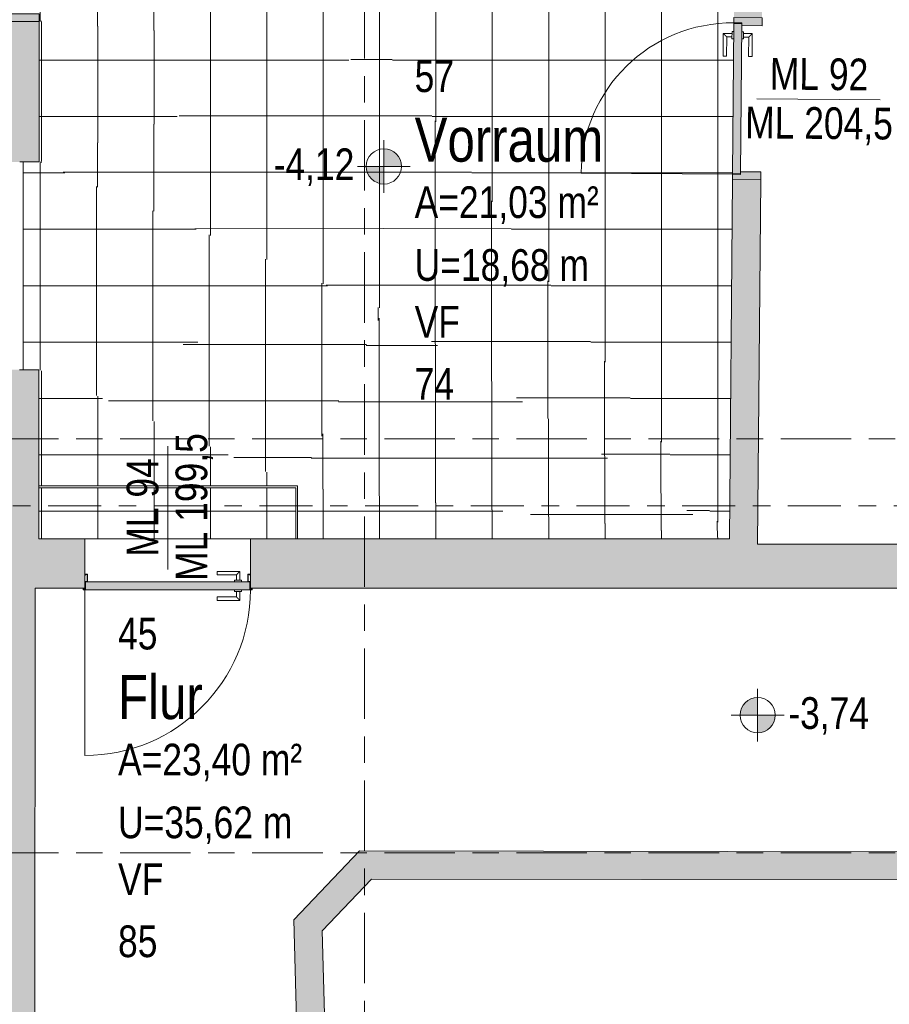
# Model space of a CAD drawing. Header units: metres. Extents: x 2 to 163, y -54 to 869.
# Tile 18 of 78: x 28.56 to 33.5, y -23.19 to -17.6. Entities that reach past the tile are written whole.
import ezdxf

# ---------------------------------------------------------------- set-up
doc = ezdxf.new("R2010")
doc.units = ezdxf.units.M
doc.linetypes.add('_Rasterlinie_', pattern=[0.75, 0.4, -0.1, 0.15, -0.1])
doc.linetypes.add('_Schnittlinie_', pattern=[0.6, 0.3, -0.1, 0.1, -0.1])
for name, color, linetype, lineweight in [('A_Fenster-Txt', 129, 'Continuous', 5), ('A_Geschossdecken', 7, 'Continuous', 5), ('A_Geschossdecken_Oberflächenschraffur', 7, 'Continuous', 5), ('A_Hoehenkoten', 124, 'Continuous', 5), ('A_Raster', 128, 'Continuous', 5), ('A_Raum-Txt', 16, 'Continuous', 5), ('A_Symbol-S_A', 172, 'Continuous', 5), ('A_Tuer', 128, 'Continuous', 5), ('A_Türen_Element', 128, 'Continuous', 5), ('A_Türen_Rahmen', 128, 'Continuous', 5), ('A_Wand', 244, 'Continuous', 5), ('A_Wand_Schraff', 1, 'Continuous', 5), ('A_Öffnung', 128, 'Continuous', 5)]:
    doc.layers.add(name, color=color, linetype=linetype, lineweight=lineweight)
doc.styles.add('Arial Narrow', font='ARIALN.TTF', dxfattribs={"width": 0.8, "height": 0.18})
doc.styles.add('Arial_1', font='arial.ttf', dxfattribs={"width": 0.8, "height": 0.18})
doc.styles.add('Arial_B', font='txt', dxfattribs={"width": 0.8, "height": 0.25})
pattern_1 = [(0, (56.20742, 4.247), (0, 0.32), []), (90, (56.20742, 4.247), (-0.32, 2e-17), [])]
pattern_2 = [(0, (56.19942, 4.247), (0, 0.32), []), (90, (56.19942, 4.247), (-0.32, 2e-17), [])]
pattern_3 = [(359.999, (56.20642, 4.231), (5.6e-06, 0.32), []), (90, (56.20642, 4.231), (-0.32, 2e-17), [])]
pattern_4 = [(0.023, (56.21542, 4.241), (-0.0001285, 0.32), []), (90, (56.21542, 4.241), (-0.32, 2e-17), [])]
pattern_5 = [(359.993, (56.19942, 4.229), (3.9e-05, 0.32), []), (90, (56.19942, 4.229), (-0.32, 2e-17), [])]
pattern_6 = [(359.985, (56.20342, 4.244), (8.38e-05, 0.32), []), (90, (56.20342, 4.244), (-0.32, 2e-17), [])]
pattern_7 = [(359.998, (56.20542, 4.227), (1.12e-05, 0.32), []), (90, (56.20542, 4.227), (-0.32, 2e-17), [])]
pattern_8 = [(0.003, (56.20642, 4.252), (-1.68e-05, 0.32), []), (90, (56.20642, 4.252), (-0.32, 2e-17), [])]

# ---------------------------------------------------------------- blocks, each defined once
blk = doc.blocks.new('TU DF 1 - Rahmenstock flächenbündig variabel - DL - H - 840 x 2000-8069393-AB-E-1 OK FFB')
at = {"layer": 'A_Tuer', "lineweight": 9}
h = blk.add_hatch(color=253, dxfattribs=at)
h.paths.add_polyline_path([(0.46, 0.08), (0.415, 0.08), (0.415, -0.035), (0.43, -0.035), (0.43, -0.08), (0.46, -0.08)], flags=0)
h.paths.add_polyline_path([(-0.415, 0.08), (-0.46, 0.08), (-0.46, -0.08), (-0.43, -0.08), (-0.43, -0.035), (-0.415, -0.035), (-0.415, 0.0192)], flags=0)
blk.add_hatch(color=253, dxfattribs=at).paths.add_polyline_path([(0.426, -0.035), (-0.426, -0.035), (-0.426, -0.08), (0.426, -0.08)], flags=0)
at = {"layer": 'A_Tuer', "color": 250, "lineweight": 9}
for p, q in [((-0.46, 0.08), (-0.46, -0.08)), ((0.46, -0.08), (0.46, 0.08)), ((-0.37, 0.025), (-0.37, -0.025)), ((-0.24, 0.025), (-0.37, 0.025)), ((-0.37, 0.025), (-0.37, -0.025)), ((-0.24, 0.025), (-0.37, 0.025)), ((-0.35, -0.025), (-0.35, 0.005)), ((-0.35, 0.005), (-0.24, 0.005)), ((-0.35, -0.025), (-0.35, 0.005)), ((-0.35, 0.005), (-0.24, 0.005)), ((-0.24, 0.025), (-0.24, 0.005)), ((-0.24, 0.025), (-0.24, 0.005)), ((-0.38, -0.025), (-0.38, -0.035)), ((-0.38, -0.025), (-0.34, -0.025)), ((-0.34, -0.035), (-0.34, -0.025)), ((-0.38, -0.08), (-0.38, -0.09)), ((-0.34, -0.09), (-0.38, -0.09)), ((-0.37, -0.09), (-0.37, -0.14)), ((-0.37, -0.09), (-0.37, -0.14)), ((-0.35, -0.12), (-0.35, -0.09)), ((-0.35, -0.12), (-0.35, -0.09)), ((-0.34, -0.09), (-0.34, -0.08)), ((-0.37, -0.14), (-0.24, -0.14)), ((-0.37, -0.14), (-0.24, -0.14)), ((-0.24, -0.12), (-0.35, -0.12)), ((-0.24, -0.12), (-0.35, -0.12)), ((-0.24, -0.12), (-0.24, -0.14)), ((-0.24, -0.12), (-0.24, -0.14))]:
    blk.add_line(p, q, dxfattribs=at)
for points in [[(-0.35, 0.005), (-0.35, 0.005), (-0.3502, 0.0052), (-0.3507, 0.0057), (-0.3513, 0.0063), (-0.3519, 0.0069), (-0.3525, 0.0075), (-0.3531, 0.0081), (-0.3539, 0.0089), (-0.3548, 0.0098), (-0.3556, 0.0106), (-0.3562, 0.0112), (-0.3568, 0.0118), (-0.3574, 0.0124), (-0.358, 0.013), (-0.3587, 0.0137), (-0.3593, 0.0143), (-0.36, 0.015), (-0.3607, 0.0157), (-0.3613, 0.0163), (-0.362, 0.017), (-0.3626, 0.0176), (-0.3632, 0.0182), (-0.3638, 0.0188), (-0.3644, 0.0194), (-0.365, 0.02), (-0.3656, 0.0206), (-0.3663, 0.0213), (-0.3669, 0.0219), (-0.3675, 0.0225), (-0.3681, 0.0231), (-0.3687, 0.0237), (-0.3693, 0.0243), (-0.3698, 0.0248), (-0.37, 0.025), (-0.37, 0.025)], [(-0.35, 0.005), (-0.35, 0.005), (-0.3502, 0.0052), (-0.3507, 0.0057), (-0.3513, 0.0063), (-0.3519, 0.0069), (-0.3525, 0.0075), (-0.3531, 0.0081), (-0.3539, 0.0089), (-0.3548, 0.0098), (-0.3556, 0.0106), (-0.3562, 0.0112), (-0.3568, 0.0118), (-0.3574, 0.0124), (-0.358, 0.013), (-0.3587, 0.0137), (-0.3593, 0.0143), (-0.36, 0.015), (-0.3607, 0.0157), (-0.3613, 0.0163), (-0.362, 0.017), (-0.3626, 0.0176), (-0.3632, 0.0182), (-0.3638, 0.0188), (-0.3644, 0.0194), (-0.365, 0.02), (-0.3656, 0.0206), (-0.3663, 0.0213), (-0.3669, 0.0219), (-0.3675, 0.0225), (-0.3681, 0.0231), (-0.3687, 0.0237), (-0.3693, 0.0243), (-0.3698, 0.0248), (-0.37, 0.025), (-0.37, 0.025)], [(-0.37, -0.14), (-0.37, -0.14), (-0.3698, -0.1398), (-0.3693, -0.1393), (-0.3687, -0.1387), (-0.3681, -0.1381), (-0.3675, -0.1375), (-0.3669, -0.1369), (-0.3661, -0.1361), (-0.3652, -0.1352), (-0.3644, -0.1344), (-0.3638, -0.1338), (-0.3632, -0.1332), (-0.3626, -0.1326), (-0.362, -0.132), (-0.3613, -0.1313), (-0.3607, -0.1307), (-0.36, -0.13), (-0.3593, -0.1293), (-0.3587, -0.1287), (-0.358, -0.128), (-0.3574, -0.1274), (-0.3568, -0.1268), (-0.3562, -0.1262), (-0.3556, -0.1256), (-0.355, -0.125), (-0.3544, -0.1244), (-0.3537, -0.1237), (-0.3531, -0.1231), (-0.3525, -0.1225), (-0.3519, -0.1219), (-0.3513, -0.1213), (-0.3507, -0.1207), (-0.3502, -0.1202), (-0.35, -0.12), (-0.35, -0.12)], [(-0.37, -0.14), (-0.37, -0.14), (-0.3698, -0.1398), (-0.3693, -0.1393), (-0.3687, -0.1387), (-0.3681, -0.1381), (-0.3675, -0.1375), (-0.3669, -0.1369), (-0.3661, -0.1361), (-0.3652, -0.1352), (-0.3644, -0.1344), (-0.3638, -0.1338), (-0.3632, -0.1332), (-0.3626, -0.1326), (-0.362, -0.132), (-0.3613, -0.1313), (-0.3607, -0.1307), (-0.36, -0.13), (-0.3593, -0.1293), (-0.3587, -0.1287), (-0.358, -0.128), (-0.3574, -0.1274), (-0.3568, -0.1268), (-0.3562, -0.1262), (-0.3556, -0.1256), (-0.355, -0.125), (-0.3544, -0.1244), (-0.3537, -0.1237), (-0.3531, -0.1231), (-0.3525, -0.1225), (-0.3519, -0.1219), (-0.3513, -0.1213), (-0.3507, -0.1207), (-0.3502, -0.1202), (-0.35, -0.12), (-0.35, -0.12)]]:
    blk.add_open_spline(points, degree=3, knots=[0, 0, 0, 0, 0.083333, 0.125, 0.166667, 0.208333, 0.229167, 0.25, 0.291667, 0.333333, 0.354167, 0.375, 0.395833, 0.416667, 0.4375, 0.458333, 0.479167, 0.5, 0.520833, 0.541667, 0.5625, 0.583333, 0.604167, 0.625, 0.645833, 0.666667, 0.6875, 0.708333, 0.75, 0.770833, 0.791667, 0.833333, 0.875, 0.916667, 1, 1, 1, 1], dxfattribs=at)
at = {"layer": 'A_Türen_Element', "color": 250, "lineweight": 9}
for p, q in [((0.426, -0.035), (-0.426, -0.035)), ((-0.426, -0.035), (-0.426, -0.08)), ((0.426, -0.08), (0.426, -0.035)), ((-0.426, -0.08), (0.426, -0.08))]:
    blk.add_line(p, q, dxfattribs=at)
at = {"layer": 'A_Türen_Rahmen', "color": 250, "lineweight": 9}
for p, q in [((-0.46, 0.08), (-0.415, 0.08)), ((-0.415, 0.08), (-0.415, -0.035)), ((0.415, 0.08), (0.46, 0.08)), ((0.415, -0.035), (0.415, 0.08)), ((-0.43, -0.035), (-0.43, -0.08)), ((-0.415, -0.035), (-0.43, -0.035)), ((0.43, -0.035), (0.415, -0.035)), ((0.43, -0.08), (0.43, -0.035)), ((-0.43, -0.08), (-0.46, -0.08)), ((0.46, -0.08), (0.43, -0.08))]:
    blk.add_line(p, q, dxfattribs=at)
at = {"layer": 'A_Öffnung', "color": 250, "lineweight": 9}
blk.add_line((0.43, -0.08), (0.43, -0.94), dxfattribs=at)
blk.add_arc((0.43, -0.08), 0.86, 180, 270, dxfattribs=at)
blk = doc.blocks.new('TU DF 1 - Stahl-Eckzarge flächenbündig - DL - 940 x 2000-8580519-AB-E-1 OK FFB')
at = {"layer": 'A_Tuer', "lineweight": 9}
h = blk.add_hatch(color=253, dxfattribs=at)
h.paths.add_polyline_path([(-0.47, 0.15), (-0.48, 0.15), (-0.48, 0.14), (-0.478, 0.14), (-0.478, 0.148), (-0.472, 0.148), (-0.4716, 0.14), (-0.47, 0.14)], flags=0)
h.paths.add_polyline_path([(0.47, 0.15), (0.47, 0.14), (0.472, 0.14), (0.472, 0.148), (0.478, 0.148), (0.478, 0.14), (0.48, 0.14), (0.48, 0.15)], flags=0)
h.paths.add_polyline_path([(-0.47, 0.105), (-0.47, 0.103), (-0.457, 0.103), (-0.457, 0.062), (-0.468, 0.062), (-0.468, 0.07), (-0.47, 0.07), (-0.47, 0.06), (-0.455, 0.06), (-0.455, 0.105)], flags=0)
h.paths.add_polyline_path([(0.455, 0.105), (0.455, 0.06), (0.47, 0.06), (0.47, 0.07), (0.468, 0.07), (0.468, 0.062), (0.457, 0.062), (0.457, 0.103), (0.47, 0.103), (0.47, 0.105)], flags=0)
blk.add_hatch(color=253, dxfattribs=at).paths.add_polyline_path([(-0.3495, 0.15), (-0.466, 0.15), (-0.466, 0.105), (0.466, 0.105), (0.466, 0.15), (-0.08, 0.15)], flags=0)
at = {"layer": 'A_Tuer', "color": 250, "lineweight": 9}
for p, q in [((-0.41, 0.21), (-0.41, 0.16)), ((-0.28, 0.21), (-0.41, 0.21)), ((-0.41, 0.21), (-0.41, 0.16)), ((-0.28, 0.21), (-0.41, 0.21)), ((-0.39, 0.16), (-0.39, 0.19)), ((-0.39, 0.19), (-0.28, 0.19)), ((-0.39, 0.16), (-0.39, 0.19)), ((-0.39, 0.19), (-0.28, 0.19)), ((-0.28, 0.21), (-0.28, 0.19)), ((-0.28, 0.21), (-0.28, 0.19)), ((-0.42, 0.16), (-0.42, 0.15)), ((-0.42, 0.16), (-0.38, 0.16)), ((-0.38, 0.15), (-0.38, 0.16)), ((-0.42, 0.105), (-0.42, 0.095)), ((-0.38, 0.095), (-0.42, 0.095)), ((-0.41, 0.095), (-0.41, 0.045)), ((-0.41, 0.095), (-0.41, 0.045)), ((-0.39, 0.065), (-0.39, 0.095)), ((-0.39, 0.065), (-0.39, 0.095)), ((-0.28, 0.065), (-0.39, 0.065)), ((-0.28, 0.065), (-0.39, 0.065)), ((-0.38, 0.095), (-0.38, 0.105)), ((-0.28, 0.065), (-0.28, 0.045)), ((-0.28, 0.065), (-0.28, 0.045)), ((-0.41, 0.045), (-0.28, 0.045)), ((-0.41, 0.045), (-0.28, 0.045))]:
    blk.add_line(p, q, dxfattribs=at)
for points in [[(-0.39, 0.19), (-0.39, 0.19), (-0.3902, 0.1902), (-0.3907, 0.1907), (-0.3913, 0.1913), (-0.3919, 0.1919), (-0.3925, 0.1925), (-0.3931, 0.1931), (-0.3939, 0.1939), (-0.3948, 0.1948), (-0.3956, 0.1956), (-0.3962, 0.1962), (-0.3968, 0.1968), (-0.3974, 0.1974), (-0.398, 0.198), (-0.3987, 0.1987), (-0.3993, 0.1993), (-0.4, 0.2), (-0.4007, 0.2007), (-0.4013, 0.2013), (-0.402, 0.202), (-0.4026, 0.2026), (-0.4032, 0.2032), (-0.4038, 0.2038), (-0.4044, 0.2044), (-0.405, 0.205), (-0.4056, 0.2056), (-0.4063, 0.2063), (-0.4069, 0.2069), (-0.4075, 0.2075), (-0.4081, 0.2081), (-0.4087, 0.2087), (-0.4093, 0.2093), (-0.4098, 0.2098), (-0.41, 0.21), (-0.41, 0.21)], [(-0.39, 0.19), (-0.39, 0.19), (-0.3902, 0.1902), (-0.3907, 0.1907), (-0.3913, 0.1913), (-0.3919, 0.1919), (-0.3925, 0.1925), (-0.3931, 0.1931), (-0.3939, 0.1939), (-0.3948, 0.1948), (-0.3956, 0.1956), (-0.3962, 0.1962), (-0.3968, 0.1968), (-0.3974, 0.1974), (-0.398, 0.198), (-0.3987, 0.1987), (-0.3993, 0.1993), (-0.4, 0.2), (-0.4007, 0.2007), (-0.4013, 0.2013), (-0.402, 0.202), (-0.4026, 0.2026), (-0.4032, 0.2032), (-0.4038, 0.2038), (-0.4044, 0.2044), (-0.405, 0.205), (-0.4056, 0.2056), (-0.4063, 0.2063), (-0.4069, 0.2069), (-0.4075, 0.2075), (-0.4081, 0.2081), (-0.4087, 0.2087), (-0.4093, 0.2093), (-0.4098, 0.2098), (-0.41, 0.21), (-0.41, 0.21)], [(-0.41, 0.045), (-0.41, 0.045), (-0.4098, 0.0452), (-0.4093, 0.0457), (-0.4087, 0.0463), (-0.4081, 0.0469), (-0.4075, 0.0475), (-0.4069, 0.0481), (-0.4061, 0.0489), (-0.4052, 0.0498), (-0.4044, 0.0506), (-0.4038, 0.0512), (-0.4032, 0.0518), (-0.4026, 0.0524), (-0.402, 0.053), (-0.4013, 0.0537), (-0.4007, 0.0543), (-0.4, 0.055), (-0.3993, 0.0557), (-0.3987, 0.0563), (-0.398, 0.057), (-0.3974, 0.0576), (-0.3968, 0.0582), (-0.3962, 0.0588), (-0.3956, 0.0594), (-0.395, 0.06), (-0.3944, 0.0606), (-0.3937, 0.0613), (-0.3931, 0.0619), (-0.3925, 0.0625), (-0.3919, 0.0631), (-0.3913, 0.0637), (-0.3907, 0.0643), (-0.3902, 0.0648), (-0.39, 0.065), (-0.39, 0.065)], [(-0.41, 0.045), (-0.41, 0.045), (-0.4098, 0.0452), (-0.4093, 0.0457), (-0.4087, 0.0463), (-0.4081, 0.0469), (-0.4075, 0.0475), (-0.4069, 0.0481), (-0.4061, 0.0489), (-0.4052, 0.0498), (-0.4044, 0.0506), (-0.4038, 0.0512), (-0.4032, 0.0518), (-0.4026, 0.0524), (-0.402, 0.053), (-0.4013, 0.0537), (-0.4007, 0.0543), (-0.4, 0.055), (-0.3993, 0.0557), (-0.3987, 0.0563), (-0.398, 0.057), (-0.3974, 0.0576), (-0.3968, 0.0582), (-0.3962, 0.0588), (-0.3956, 0.0594), (-0.395, 0.06), (-0.3944, 0.0606), (-0.3937, 0.0613), (-0.3931, 0.0619), (-0.3925, 0.0625), (-0.3919, 0.0631), (-0.3913, 0.0637), (-0.3907, 0.0643), (-0.3902, 0.0648), (-0.39, 0.065), (-0.39, 0.065)]]:
    blk.add_open_spline(points, degree=3, knots=[0, 0, 0, 0, 0.083333, 0.125, 0.166667, 0.208333, 0.229167, 0.25, 0.291667, 0.333333, 0.354167, 0.375, 0.395833, 0.416667, 0.4375, 0.458333, 0.479167, 0.5, 0.520833, 0.541667, 0.5625, 0.583333, 0.604167, 0.625, 0.645833, 0.666667, 0.6875, 0.708333, 0.75, 0.770833, 0.791667, 0.833333, 0.875, 0.916667, 1, 1, 1, 1], dxfattribs=at)
at = {"layer": 'A_Türen_Element', "color": 250, "lineweight": 9}
for p, q in [((-0.466, 0.15), (0.466, 0.15)), ((-0.466, 0.105), (-0.466, 0.15)), ((0.466, 0.15), (0.466, 0.105)), ((0.466, 0.105), (-0.466, 0.105))]:
    blk.add_line(p, q, dxfattribs=at)
at = {"layer": 'A_Türen_Rahmen', "color": 250, "lineweight": 9}
for p, q in [((-0.47, 0.15), (-0.48, 0.15)), ((-0.48, 0.15), (-0.48, 0.14)), ((-0.478, 0.14), (-0.478, 0.148)), ((-0.478, 0.148), (-0.472, 0.148)), ((-0.472, 0.148), (-0.472, 0.14)), ((-0.47, 0.14), (-0.47, 0.15)), ((0.48, 0.15), (0.47, 0.15)), ((0.47, 0.15), (0.47, 0.14)), ((0.472, 0.14), (0.472, 0.148)), ((0.472, 0.148), (0.478, 0.148)), ((0.478, 0.148), (0.478, 0.14)), ((0.48, 0.14), (0.48, 0.15)), ((-0.455, 0.105), (-0.47, 0.105)), ((-0.47, 0.103), (-0.457, 0.103)), ((-0.468, 0.07), (-0.47, 0.07)), ((-0.47, 0.06), (-0.455, 0.06)), ((-0.468, 0.062), (-0.468, 0.07)), ((-0.457, 0.062), (-0.468, 0.062)), ((-0.457, 0.103), (-0.457, 0.062)), ((-0.455, 0.06), (-0.455, 0.105)), ((0.47, 0.105), (0.455, 0.105)), ((0.455, 0.105), (0.455, 0.06)), ((0.455, 0.06), (0.47, 0.06)), ((0.457, 0.062), (0.457, 0.103)), ((0.457, 0.103), (0.47, 0.103)), ((0.468, 0.062), (0.457, 0.062)), ((0.47, 0.07), (0.468, 0.07)), ((0.468, 0.07), (0.468, 0.062))]:
    blk.add_line(p, q, dxfattribs=at)
at = {"layer": 'A_Öffnung', "color": 250, "lineweight": 9}
blk.add_line((0.47, 0.15), (0.47, 1.09), dxfattribs=at)
blk.add_arc((0.47, 0.15), 0.94, 90, 180, dxfattribs=at)
blk = doc.blocks.new('TU DF 1 - Rahmenstock mit Glasaufsatz - ML - 885 x 2500 - DH 2001-8069438-AB-E-1 OK FFB')
at = {"layer": 'A_Tuer', "lineweight": 9}
h = blk.add_hatch(color=253, dxfattribs=at)
h.paths.add_polyline_path([(-0.32, -0.2), (-0.275, -0.2), (-0.275, 0.155), (-0.29, 0.155), (-0.29, 0.2), (-0.32, 0.2), (-0.32, 0.0005)], flags=0)
h.paths.add_polyline_path([(0.855, -0.2), (0.9, -0.2), (0.9, 0.2), (0.87, 0.1998), (0.87, 0.155), (0.855, 0.155)], flags=0)
blk.add_hatch(color=253, dxfattribs=at).paths.add_polyline_path([(-0.286, 0.155), (0.866, 0.155), (0.866, 0.2), (-0.286, 0.2)], flags=0)
at = {"layer": 'A_Tuer', "color": 250, "lineweight": 9}
for p, q in [((-0.23, 0.26), (-0.23, 0.21)), ((-0.1, 0.26), (-0.23, 0.26)), ((-0.23, 0.26), (-0.23, 0.21)), ((-0.1, 0.26), (-0.23, 0.26)), ((-0.21, 0.21), (-0.21, 0.24)), ((-0.21, 0.24), (-0.1, 0.24)), ((-0.21, 0.21), (-0.21, 0.24)), ((-0.21, 0.24), (-0.1, 0.24)), ((-0.1, 0.26), (-0.1, 0.24)), ((-0.1, 0.26), (-0.1, 0.24)), ((-0.24, 0.21), (-0.24, 0.2)), ((-0.24, 0.21), (-0.2, 0.21)), ((-0.2, 0.2), (-0.2, 0.21)), ((-0.24, 0.155), (-0.24, 0.145)), ((-0.2, 0.145), (-0.24, 0.145)), ((-0.23, 0.145), (-0.23, 0.095)), ((-0.23, 0.145), (-0.23, 0.095)), ((-0.21, 0.115), (-0.21, 0.145)), ((-0.21, 0.115), (-0.21, 0.145)), ((-0.1, 0.115), (-0.21, 0.115)), ((-0.1, 0.115), (-0.21, 0.115)), ((-0.2, 0.145), (-0.2, 0.155)), ((-0.1, 0.115), (-0.1, 0.095)), ((-0.1, 0.115), (-0.1, 0.095)), ((-0.23, 0.095), (-0.1, 0.095)), ((-0.23, 0.095), (-0.1, 0.095))]:
    blk.add_line(p, q, dxfattribs=at)
for points in [[(-0.21, 0.24), (-0.21, 0.24), (-0.2102, 0.2402), (-0.2107, 0.2407), (-0.2113, 0.2413), (-0.2119, 0.2419), (-0.2125, 0.2425), (-0.2131, 0.2431), (-0.2139, 0.2439), (-0.2148, 0.2448), (-0.2156, 0.2456), (-0.2162, 0.2462), (-0.2168, 0.2468), (-0.2174, 0.2474), (-0.218, 0.248), (-0.2187, 0.2487), (-0.2193, 0.2493), (-0.22, 0.25), (-0.2207, 0.2507), (-0.2213, 0.2513), (-0.222, 0.252), (-0.2226, 0.2526), (-0.2232, 0.2532), (-0.2238, 0.2538), (-0.2244, 0.2544), (-0.225, 0.255), (-0.2256, 0.2556), (-0.2263, 0.2563), (-0.2269, 0.2569), (-0.2275, 0.2575), (-0.2281, 0.2581), (-0.2287, 0.2587), (-0.2293, 0.2593), (-0.2298, 0.2598), (-0.23, 0.26), (-0.23, 0.26)], [(-0.21, 0.24), (-0.21, 0.24), (-0.2102, 0.2402), (-0.2107, 0.2407), (-0.2113, 0.2413), (-0.2119, 0.2419), (-0.2125, 0.2425), (-0.2131, 0.2431), (-0.2139, 0.2439), (-0.2148, 0.2448), (-0.2156, 0.2456), (-0.2162, 0.2462), (-0.2168, 0.2468), (-0.2174, 0.2474), (-0.218, 0.248), (-0.2187, 0.2487), (-0.2193, 0.2493), (-0.22, 0.25), (-0.2207, 0.2507), (-0.2213, 0.2513), (-0.222, 0.252), (-0.2226, 0.2526), (-0.2232, 0.2532), (-0.2238, 0.2538), (-0.2244, 0.2544), (-0.225, 0.255), (-0.2256, 0.2556), (-0.2263, 0.2563), (-0.2269, 0.2569), (-0.2275, 0.2575), (-0.2281, 0.2581), (-0.2287, 0.2587), (-0.2293, 0.2593), (-0.2298, 0.2598), (-0.23, 0.26), (-0.23, 0.26)], [(-0.23, 0.095), (-0.23, 0.095), (-0.2298, 0.0952), (-0.2293, 0.0957), (-0.2287, 0.0963), (-0.2281, 0.0969), (-0.2275, 0.0975), (-0.2269, 0.0981), (-0.2261, 0.0989), (-0.2252, 0.0998), (-0.2244, 0.1006), (-0.2238, 0.1012), (-0.2232, 0.1018), (-0.2226, 0.1024), (-0.222, 0.103), (-0.2213, 0.1037), (-0.2207, 0.1043), (-0.22, 0.105), (-0.2193, 0.1057), (-0.2187, 0.1063), (-0.218, 0.107), (-0.2174, 0.1076), (-0.2168, 0.1082), (-0.2162, 0.1088), (-0.2156, 0.1094), (-0.215, 0.11), (-0.2144, 0.1106), (-0.2137, 0.1113), (-0.2131, 0.1119), (-0.2125, 0.1125), (-0.2119, 0.1131), (-0.2113, 0.1137), (-0.2107, 0.1143), (-0.2102, 0.1148), (-0.21, 0.115), (-0.21, 0.115)], [(-0.23, 0.095), (-0.23, 0.095), (-0.2298, 0.0952), (-0.2293, 0.0957), (-0.2287, 0.0963), (-0.2281, 0.0969), (-0.2275, 0.0975), (-0.2269, 0.0981), (-0.2261, 0.0989), (-0.2252, 0.0998), (-0.2244, 0.1006), (-0.2238, 0.1012), (-0.2232, 0.1018), (-0.2226, 0.1024), (-0.222, 0.103), (-0.2213, 0.1037), (-0.2207, 0.1043), (-0.22, 0.105), (-0.2193, 0.1057), (-0.2187, 0.1063), (-0.218, 0.107), (-0.2174, 0.1076), (-0.2168, 0.1082), (-0.2162, 0.1088), (-0.2156, 0.1094), (-0.215, 0.11), (-0.2144, 0.1106), (-0.2137, 0.1113), (-0.2131, 0.1119), (-0.2125, 0.1125), (-0.2119, 0.1131), (-0.2113, 0.1137), (-0.2107, 0.1143), (-0.2102, 0.1148), (-0.21, 0.115), (-0.21, 0.115)]]:
    blk.add_open_spline(points, degree=3, knots=[0, 0, 0, 0, 0.083333, 0.125, 0.166667, 0.208333, 0.229167, 0.25, 0.291667, 0.333333, 0.354167, 0.375, 0.395833, 0.416667, 0.4375, 0.458333, 0.479167, 0.5, 0.520833, 0.541667, 0.5625, 0.583333, 0.604167, 0.625, 0.645833, 0.666667, 0.6875, 0.708333, 0.75, 0.770833, 0.791667, 0.833333, 0.875, 0.916667, 1, 1, 1, 1], dxfattribs=at)
at = {"layer": 'A_Türen_Element', "color": 250, "lineweight": 9}
for p, q in [((-0.286, 0.2), (0.866, 0.2)), ((-0.286, 0.155), (-0.286, 0.2)), ((0.866, 0.2), (0.866, 0.155)), ((0.866, 0.155), (-0.286, 0.155))]:
    blk.add_line(p, q, dxfattribs=at)
at = {"layer": 'A_Türen_Rahmen', "color": 250, "lineweight": 9}
for p, q in [((-0.29, 0.2), (-0.32, 0.2)), ((-0.29, 0.155), (-0.29, 0.2)), ((0.9, 0.2), (0.87, 0.2)), ((0.87, 0.2), (0.87, 0.155)), ((-0.275, 0.155), (-0.29, 0.155)), ((-0.275, -0.2), (-0.275, 0.155)), ((0.87, 0.155), (0.855, 0.155)), ((0.855, 0.155), (0.855, -0.2)), ((-0.32, -0.2), (-0.275, -0.2)), ((0.855, -0.2), (0.9, -0.2))]:
    blk.add_line(p, q, dxfattribs=at)
at = {"layer": 'A_Öffnung', "color": 250, "lineweight": 9}
blk.add_line((0.87, 0.2), (0.0498, 1.0202), dxfattribs=at)
blk.add_arc((0.87, 0.2), 1.16, 135, 180, dxfattribs=at)
blk = doc.blocks.new('Beschriftung Türen DL oder ML - Durchgangslichte mit Kennzeichen-6113498-AB-E-1 OK FFB')
at = {"layer": 'A_Tuer'}
blk.add_line((0, 0.003493), (0, -0.003507), dxfattribs=at)
blk = doc.blocks.new('Höhenkoten - Kreuz gefüllt-6114407-AB-E-1 OK FFB')
at = {"layer": 'A_Hoehenkoten'}
h = blk.add_hatch(color=256, dxfattribs=at)
edge = h.paths.add_edge_path(flags=0)
edge.add_line((0.001, 0.0014), (0, 0.0014))
edge.add_line((0, 0.0014), (0, 0.0024))
edge.add_arc((0, 0.0014), 0.001, 0, 90, ccw=False)
h = blk.add_hatch(color=256, dxfattribs=at)
edge = h.paths.add_edge_path(flags=0)
edge.add_line((-0.001, 0.0014), (0, 0.0014))
edge.add_line((0, 0.0014), (0, 0.0004))
edge.add_arc((0, 0.0014), 0.001, 180, 270, ccw=False)
for p, q in [((0, 0.0029), (0, -0.0001)), ((0, 0.0014), (0, 0.0024)), ((0, 0.0024), (0, 0.0014)), ((0, 0.0024), (0, 0.0014)), ((0, 0.0014), (0, 0.0024)), ((-0.0015, 0.0014), (0.0015, 0.0014)), ((-0.001, 0.0014), (0, 0.0014)), ((0, 0.0014), (-0.001, 0.0014)), ((0, 0.0014), (-0.001, 0.0014)), ((-0.001, 0.0014), (0, 0.0014)), ((0.001, 0.0014), (0, 0.0014)), ((0, 0.0014), (0, 0.0004)), ((0, 0.0004), (0, 0.0014)), ((0, 0.0014), (0.001, 0.0014)), ((0, 0.0014), (0.001, 0.0014)), ((0.001, 0.0014), (0, 0.0014)), ((0, 0.0014), (0, 0.0004)), ((0, 0.0004), (0, 0.0014))]:
    blk.add_line(p, q, dxfattribs=at)
for start, end in [(90, 180), (90, 180), (360, 90), (360, 90), (180, 270), (180, 270), (270, 0), (270, 360)]:
    blk.add_arc((0, 0.0014), 0.001, start, end, dxfattribs=at)

msp = doc.modelspace()

# ---------------------------------------------------------------- hatches: boundary and pattern name
at = {"layer": 'A_Geschossdecken_Oberflächenschraffur'}
h = msp.add_hatch(dxfattribs=at)
h.set_pattern_fill('FP_91', color=9, style=0, pattern_type=2)
h.set_pattern_definition(pattern_1)
h.paths.add_polyline_path([(32.594, -20.5502), (32.6183, -17.7105), (32.6083, -17.7097), (32.6083, -17.7004), (32.5784, -17.7004), (32.5771, -17.8101), (32.5574, -17.81), (32.5589, -17.68), (32.6086, -17.68), (32.6086, -17.6704), (32.6186, -17.6704), (32.6297, -16.3034), (32.6204, -16.3026), (32.6193, -16.2933), (32.5704, -16.2925), (32.5719, -16.1629), (32.5915, -16.1631), (32.5915, -16.2731), (32.6206, -16.2731), (32.6207, -16.2633), (32.6307, -16.2633), (32.6394, -15.2435), (30.635, -17.7663), (32.5928, -20.5485)], flags=0)
h = msp.add_hatch(dxfattribs=at)
h.set_pattern_fill('FP_91', color=9, style=0, pattern_type=2)
h.set_pattern_definition(pattern_1)
h.paths.add_polyline_path([(32.594, -20.5502), (32.6183, -17.7105), (32.6083, -17.7097), (32.6083, -17.7004), (32.5784, -17.7004), (32.5771, -17.8101), (32.5574, -17.81), (32.5589, -17.68), (32.6086, -17.68), (32.6086, -17.6704), (32.6186, -17.6704), (32.6297, -16.3034), (32.6204, -16.3026), (32.6193, -16.2933), (32.5704, -16.2925), (32.5719, -16.1629), (32.5915, -16.1631), (32.5915, -16.2731), (32.6206, -16.2731), (32.6207, -16.2633), (32.6307, -16.2633), (32.6394, -15.2435), (30.635, -17.7663), (32.5928, -20.5485)], flags=0)
h = msp.add_hatch(dxfattribs=at)
h.set_pattern_fill('FP_181', color=9, style=0, pattern_type=2)
h.set_pattern_definition(pattern_4)
h.paths.add_polyline_path([(30.635, -17.7663), (32.6375, -15.2448), (30.6686, -16.6082), (30.6394, -17.6135)], flags=0)
h = msp.add_hatch(dxfattribs=at)
h.set_pattern_fill('FP_181', color=9, style=0, pattern_type=2)
h.set_pattern_definition(pattern_4)
h.paths.add_polyline_path([(30.635, -17.7663), (32.6375, -15.2448), (30.6686, -16.6082), (30.6394, -17.6135)], flags=0)
h = msp.add_hatch(dxfattribs=at)
h.set_pattern_fill('FP_120', color=9, style=0, pattern_type=2)
h.set_pattern_definition(pattern_2)
h.paths.add_polyline_path([(28.6748, -17.6135), (30.6686, -16.6082), (28.6757, -16.3935), (28.6748, -17.6132)], flags=0)
h = msp.add_hatch(dxfattribs=at)
h.set_pattern_fill('FP_120', color=9, style=0, pattern_type=2)
h.set_pattern_definition(pattern_2)
h.paths.add_polyline_path([(28.6748, -17.6135), (30.6686, -16.6082), (28.6757, -16.3935), (28.6748, -17.6132)], flags=0)
h = msp.add_hatch(dxfattribs=at)
h.set_pattern_fill('FP_179', color=9, style=0, pattern_type=2)
h.set_pattern_definition(pattern_3)
h.paths.add_polyline_path([(30.635, -17.7663), (30.6686, -16.6082), (28.6761, -17.6136), (29.162, -17.6515)], flags=0)
h = msp.add_hatch(dxfattribs=at)
h.set_pattern_fill('FP_179', color=9, style=0, pattern_type=2)
h.set_pattern_definition(pattern_3)
h.paths.add_polyline_path([(30.635, -17.7663), (30.6686, -16.6082), (28.6761, -17.6136), (29.162, -17.6515)], flags=0)
h = msp.add_hatch(dxfattribs=at)
h.set_pattern_fill('FP_1', color=9, style=0, pattern_type=2)
h.set_pattern_definition(pattern_1)
h.paths.add_polyline_path([(28.6743, -18.4103), (30.635, -17.7663), (28.6748, -17.6135), (28.6743, -18.4102)], flags=0)
h = msp.add_hatch(dxfattribs=at)
h.set_pattern_fill('FP_1', color=9, style=0, pattern_type=2)
h.set_pattern_definition(pattern_1)
h.paths.add_polyline_path([(28.6743, -18.4103), (30.635, -17.7663), (28.6748, -17.6135), (28.6743, -18.4102)], flags=0)
h = msp.add_hatch(dxfattribs=at)
h.set_pattern_fill('FP_186', color=9, style=0, pattern_type=2)
h.set_pattern_definition(pattern_8)
h.paths.add_polyline_path([(30.6294, -19.2486), (30.635, -17.7663), (28.6748, -18.4105), (30.1418, -19.0395)], flags=0)
h = msp.add_hatch(dxfattribs=at)
h.set_pattern_fill('FP_186', color=9, style=0, pattern_type=2)
h.set_pattern_definition(pattern_8)
h.paths.add_polyline_path([(30.6294, -19.2486), (30.635, -17.7663), (28.6748, -18.4105), (30.1418, -19.0395)], flags=0)
h = msp.add_hatch(dxfattribs=at)
h.set_pattern_fill('FP_184', color=9, style=0, pattern_type=2)
h.set_pattern_definition(pattern_6)
h.paths.add_polyline_path([(32.594, -20.5502), (30.635, -17.7663), (30.6294, -19.2486), (32.5928, -20.5494)], flags=0)
h = msp.add_hatch(dxfattribs=at)
h.set_pattern_fill('FP_184', color=9, style=0, pattern_type=2)
h.set_pattern_definition(pattern_6)
h.paths.add_polyline_path([(32.594, -20.5502), (30.635, -17.7663), (30.6294, -19.2486), (32.5928, -20.5494)], flags=0)
h = msp.add_hatch(dxfattribs=at)
h.set_pattern_fill('FP_1', color=9, style=0, pattern_type=2)
h.set_pattern_definition(pattern_1)
h.paths.add_polyline_path([(28.6735, -19.5902), (28.6743, -18.4103), (28.5843, -18.4103), (28.5843, -19.5902), (28.6728, -19.5902)], flags=0)
h = msp.add_hatch(dxfattribs=at)
h.set_pattern_fill('FP_1', color=9, style=0, pattern_type=2)
h.set_pattern_definition(pattern_1)
h.paths.add_polyline_path([(28.6735, -19.5902), (28.6743, -18.4103), (28.5843, -18.4103), (28.5843, -19.5902), (28.6728, -19.5902)], flags=0)
h = msp.add_hatch(dxfattribs=at)
h.set_pattern_fill('FP_120', color=9, style=0, pattern_type=2)
h.set_pattern_definition(pattern_2)
h.paths.add_polyline_path([(28.6735, -19.5902), (30.6294, -19.2486), (28.6743, -18.4103), (28.6735, -19.5902)], flags=0)
h = msp.add_hatch(dxfattribs=at)
h.set_pattern_fill('FP_120', color=9, style=0, pattern_type=2)
h.set_pattern_definition(pattern_2)
h.paths.add_polyline_path([(28.6735, -19.5902), (30.6294, -19.2486), (28.6743, -18.4103), (28.6735, -19.5902)], flags=0)
h = msp.add_hatch(dxfattribs=at)
h.set_pattern_fill('FP_183', color=9, style=0, pattern_type=2)
h.set_pattern_definition(pattern_5)
h.paths.add_polyline_path([(30.1418, -20.2502), (30.6294, -19.2486), (28.6743, -19.5906), (29.7539, -20.0758)], flags=0)
h = msp.add_hatch(dxfattribs=at)
h.set_pattern_fill('FP_183', color=9, style=0, pattern_type=2)
h.set_pattern_definition(pattern_5)
h.paths.add_polyline_path([(30.1418, -20.2502), (30.6294, -19.2486), (28.6743, -19.5906), (29.7539, -20.0758)], flags=0)
h = msp.add_hatch(dxfattribs=at)
h.set_pattern_fill('FP_185', color=9, style=0, pattern_type=2)
h.set_pattern_definition(pattern_7)
h.paths.add_polyline_path([(32.594, -20.5502), (30.6294, -19.2486), (30.1418, -20.2502), (32.5928, -20.55)], flags=0)
h = msp.add_hatch(dxfattribs=at)
h.set_pattern_fill('FP_185', color=9, style=0, pattern_type=2)
h.set_pattern_definition(pattern_7)
h.paths.add_polyline_path([(32.594, -20.5502), (30.6294, -19.2486), (30.1418, -20.2502), (32.5928, -20.55)], flags=0)
h = msp.add_hatch(dxfattribs=at)
h.set_pattern_fill('FP_1', color=9, style=0, pattern_type=2)
h.set_pattern_definition(pattern_1)
h.paths.add_polyline_path([(30.1418, -20.2502), (28.6735, -19.5903), (28.6735, -20.2502), (29.7539, -20.2502)], flags=0)
h = msp.add_hatch(dxfattribs=at)
h.set_pattern_fill('FP_1', color=9, style=0, pattern_type=2)
h.set_pattern_definition(pattern_1)
h.paths.add_polyline_path([(30.1418, -20.2502), (28.6735, -19.5903), (28.6735, -20.2502), (29.7539, -20.2502)], flags=0)
h = msp.add_hatch(dxfattribs=at)
h.set_pattern_fill('FP_1', color=9, style=0, pattern_type=2)
h.set_pattern_definition(pattern_1)
h.paths.add_polyline_path([(29.8745, -20.5502), (30.1318, -20.5502), (30.1318, -20.2602), (28.673, -20.2602), (28.6735, -20.5502), (29.7539, -20.5502)], flags=0)
h = msp.add_hatch(dxfattribs=at)
h.set_pattern_fill('FP_1', color=9, style=0, pattern_type=2)
h.set_pattern_definition(pattern_1)
h.paths.add_polyline_path([(29.8745, -20.5502), (30.1318, -20.5502), (30.1318, -20.2602), (28.673, -20.2602), (28.6735, -20.5502), (29.7539, -20.5502)], flags=0)
h = msp.add_hatch(dxfattribs=at)
h.set_pattern_fill('FP_1', color=9, style=0, pattern_type=2)
h.set_pattern_definition(pattern_1)
h.paths.add_polyline_path([(32.5928, -20.5502), (32.5916, -20.5499), (30.1418, -20.2502), (30.1418, -20.5502), (32.5916, -20.5502)], flags=0)
h = msp.add_hatch(dxfattribs=at)
h.set_pattern_fill('FP_1', color=9, style=0, pattern_type=2)
h.set_pattern_definition(pattern_1)
h.paths.add_polyline_path([(32.5928, -20.5502), (32.5916, -20.5499), (30.1418, -20.2502), (30.1418, -20.5502), (32.5916, -20.5502)], flags=0)
at = {"layer": 'A_Wand_Schraff', "lineweight": 9}
h = msp.add_hatch(color=253, dxfattribs=at)
h.paths.add_polyline_path([(32.7516, -20.8302), (32.7714, -18.5118), (32.6114, -18.5105), (32.5916, -20.8302)], flags=0)
h.paths.add_polyline_path([(32.7793, -17.5919), (32.7897, -16.3848), (32.6297, -16.3834), (32.6193, -17.5905), (32.7181, -17.5913)], flags=0)
h.paths.add_polyline_path([(32.7975, -15.4648), (32.7994, -15.2435), (32.6394, -15.2435), (32.6375, -15.4634)], flags=0)
h = msp.add_hatch(color=253, dxfattribs=at)
h.paths.add_polyline_path([(28.6743, -18.4103), (28.6748, -17.6135), (28.2748, -17.6132), (28.2743, -18.41), (28.5643, -18.4102)], flags=0)
h.paths.add_polyline_path([(28.6757, -16.3935), (28.6759, -16.0697), (28.2759, -16.0694), (28.2757, -16.3932)], flags=0)
for points in [[(28.6526, -20.8302), (28.6726, -20.8302), (28.6735, -19.5903), (28.2735, -19.59), (28.2726, -20.8302)], [(38.7614, -20.8302), (39.0114, -20.5802), (32.7537, -20.5802), (32.7516, -20.8302), (37.2991, -20.8302)], [(28.2709, -23.2902), (28.6509, -23.2902), (28.6526, -20.8302), (28.2726, -20.8302), (28.2712, -22.8537)], [(40.2376, -22.4972), (40.3814, -22.3374), (30.4927, -22.3221), (30.3408, -22.4818), (39.4549, -22.496)], [(30.1264, -22.9395), (30.5612, -22.4822), (30.3408, -22.4818), (30.1206, -22.7134), (30.1242, -22.8537)], [(30.1422, -23.5613), (30.3022, -23.5572), (30.2822, -22.7756), (30.1264, -22.9395), (30.1366, -23.3414)]]:
    msp.add_hatch(color=253, dxfattribs=at).paths.add_polyline_path(points, flags=0)
h = msp.add_hatch(color=253, dxfattribs=at)
h.paths.add_polyline_path([(30.8318, -20.8302), (32.5916, -20.8302), (32.594, -20.5502), (29.8745, -20.5502), (29.8745, -20.8302), (30.2929, -20.8302)], flags=0)
h.paths.add_polyline_path([(28.6761, -20.8302), (28.9345, -20.8302), (28.9345, -20.5502), (28.6728, -20.5502), (28.6726, -20.8302)], flags=0)

# ---------------------------------------------------------------- linework, layer by layer
at = {"layer": 'A_Geschossdecken', "color": 253, "lineweight": 9}
for p, q in [((32.6191, -17.6205), (32.619, -17.6245)), ((32.6117, -18.4765), (32.6117, -18.4805)), ((28.6735, -19.5902), (28.5835, -19.5902)), ((30.1418, -20.2502), (28.673, -20.2502)), ((30.1318, -20.2602), (28.673, -20.2602)), ((30.1318, -20.5502), (30.1318, -20.2602)), ((30.1418, -20.5502), (30.1418, -20.2502)), ((28.9345, -20.5502), (29.8745, -20.5502))]:
    msp.add_line(p, q, dxfattribs=at)
at = {"layer": 'A_Raster', "linetype": '_Rasterlinie_', "lineweight": 9}
for p, q in [((30.5219, -53.073), (30.5219, 37.0621)), ((87.2847, -19.9826), (15.4272, -19.9826)), ((87.2847, -22.3326), (15.4272, -22.3326))]:
    msp.add_line(p, q, dxfattribs=at)
at = {"layer": 'A_Symbol-S_A', "linetype": '_Schnittlinie_', "lineweight": 9}
msp.add_line((22.7262, -20.3624), (86.0189, -20.3624), dxfattribs=at)
at = {"layer": 'A_Wand', "color": 250, "lineweight": 9}
for p, q in [((28.6748, -17.6135), (28.2748, -17.6132)), ((28.6743, -18.4103), (28.6748, -17.6135)), ((28.5643, -18.4102), (28.6743, -18.4103)), ((28.5843, -18.4102), (28.5835, -19.5902)), ((32.6114, -18.5105), (32.594, -20.5502)), ((32.7714, -18.5118), (32.6114, -18.5105)), ((32.7537, -20.5802), (32.7714, -18.5118)), ((28.6735, -19.5903), (28.5635, -19.5902)), ((28.6728, -20.5502), (28.6735, -19.5903)), ((28.9345, -20.5502), (28.6728, -20.5502)), ((28.9345, -20.8302), (28.9345, -20.5502)), ((32.594, -20.5502), (29.8745, -20.5502)), ((29.8745, -20.5502), (29.8745, -20.8302)), ((35.5712, -20.5802), (32.7537, -20.5802)), ((28.6508, -23.5102), (28.6526, -20.8302)), ((28.6526, -20.8302), (28.9345, -20.8302)), ((29.8745, -20.8302), (39.0443, -20.8302)), ((30.4927, -22.3221), (30.1206, -22.7134)), ((40.1127, -22.337), (30.4927, -22.3221)), ((30.2822, -22.7756), (30.5612, -22.4822)), ((30.5612, -22.4822), (40.2376, -22.4972)), ((30.1206, -22.7134), (30.1351, -23.2814)), ((30.3022, -23.5572), (30.2822, -22.7756))]:
    msp.add_line(p, q, dxfattribs=at)

# ---------------------------------------------------------------- block references
at = {"layer": 'A_Hoehenkoten', "xscale": 99.99999999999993, "yscale": 99.99999999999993, "zscale": 99.99999999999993}
msp.add_blockref('Höhenkoten - Kreuz gefüllt-6114407-AB-E-1 OK FFB', (30.6319, -18.5757), dxfattribs=at)
at = {"layer": 'A_Hoehenkoten', "extrusion": (0, 0, -1), "xscale": 99.99999999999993, "yscale": 99.99999999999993, "zscale": 99.99999999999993}
msp.add_blockref('Höhenkoten - Kreuz gefüllt-6114407-AB-E-1 OK FFB', (-32.7538, -21.6916), dxfattribs=at)
at = {"layer": 'A_Tuer', "color": 250, "lineweight": 9}
for name, p, rotation in [('TU DF 1 - Rahmenstock mit Glasaufsatz - ML - 885 x 2500 - DH 2001-8069438-AB-E-1 OK FFB', (28.475, -17.2934), 89.96050503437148), ('TU DF 1 - Rahmenstock flächenbündig variabel - DL - H - 840 x 2000-8069393-AB-E-1 OK FFB', (32.6954, -18.0512), 269.5092916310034), ('TU DF 1 - Stahl-Eckzarge flächenbündig - DL - 940 x 2000-8580519-AB-E-1 OK FFB', (29.4045, -20.6902), 180)]:
    msp.add_blockref(name, p, dxfattribs=dict(at, rotation=rotation))
at = {"layer": 'A_Tuer', "xscale": 99.99999999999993, "yscale": 99.99999999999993, "zscale": 99.99999999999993, "rotation": 269.5092916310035}
msp.add_blockref('Beschriftung Türen DL oder ML - Durchgangslichte mit Kennzeichen-6113498-AB-E-1 OK FFB', (33.0995, -18.0546), dxfattribs=at)
at = {"layer": 'A_Tuer', "xscale": 99.99999999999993, "yscale": 99.99999999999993, "zscale": 99.99999999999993}
msp.add_blockref('Beschriftung Türen DL oder ML - Durchgangslichte mit Kennzeichen-6113498-AB-E-1 OK FFB', (29.4045, -20.3739), dxfattribs=at)

# ---------------------------------------------------------------- texts
at = {"layer": 'A_Fenster-Txt', "insert": (28.0724, -19.5307), "char_height": 0.18, "width": 1.321181, "attachment_point": 1, "rotation": 90, "style": 'Arial Narrow'}
msp.add_mtext('BRH.   +0,90 m', dxfattribs=at)
at = {"layer": 'A_Hoehenkoten', "char_height": 0.18, "width": 0.542095, "attachment_point": 1, "line_spacing_factor": 0.941778, "style": 'Arial_1'}
for s, insert in [('-4,12', (30.006, -18.3335)), ('-3,74', (32.9279, -21.4495))]:
    msp.add_mtext(s, dxfattribs=dict(at, insert=insert))
at = {"layer": 'A_Raum-Txt', "attachment_point": 1}
for s, insert, char_height, width, style in [('57', (30.8065, -17.8335), 0.18, 0.269367, 'Arial_1'), ('Vorraum', (30.8065, -18.1589), 0.25, 1.391729, 'Arial_B'), ('A=21,03 m²', (30.8065, -18.5487), 0.18, 1.244219, 'Arial_1'), ('U=18,68 m', (30.8065, -18.9054), 0.18, 1.180084, 'Arial_1'), ('VF', (30.8065, -19.228), 0.18, 0.307848, 'Arial_1'), ('74', (30.8065, -19.5807), 0.18, 0.269367, 'Arial_1'), ('45', (29.1226, -20.9984), 0.18, 0.269367, 'Arial_1'), ('Flur', (29.1226, -21.3238), 0.25, 0.64135, 'Arial_B'), ('A=23,40 m²', (29.1226, -21.7137), 0.18, 1.244219, 'Arial_1'), ('U=35,62 m', (29.1226, -22.0703), 0.18, 1.180084, 'Arial_1'), ('VF', (29.1226, -22.393), 0.18, 0.307848, 'Arial_1'), ('85', (29.1226, -22.7456), 0.18, 0.269367, 'Arial_1')]:
    msp.add_mtext(s, dxfattribs=dict(at, insert=insert, char_height=char_height, width=width, style=style))
at = {"layer": 'A_Tuer', "char_height": 0.18, "attachment_point": 1, "style": 'Arial_1'}
for s, insert, width, rotation in [('ML 92', (32.8239, -17.8191), 0.667004, 359.5093), ('ML 204,5', (32.6839, -18.0958), 1.000506, 359.5093), ('ML 94', (29.1714, -20.6515), 0.667004, 90), ('ML 199,5', (29.4492, -20.7891), 1.000506, 90)]:
    msp.add_mtext(s, dxfattribs=dict(at, insert=insert, width=width, rotation=rotation))

doc.saveas('drawing.dxf')
